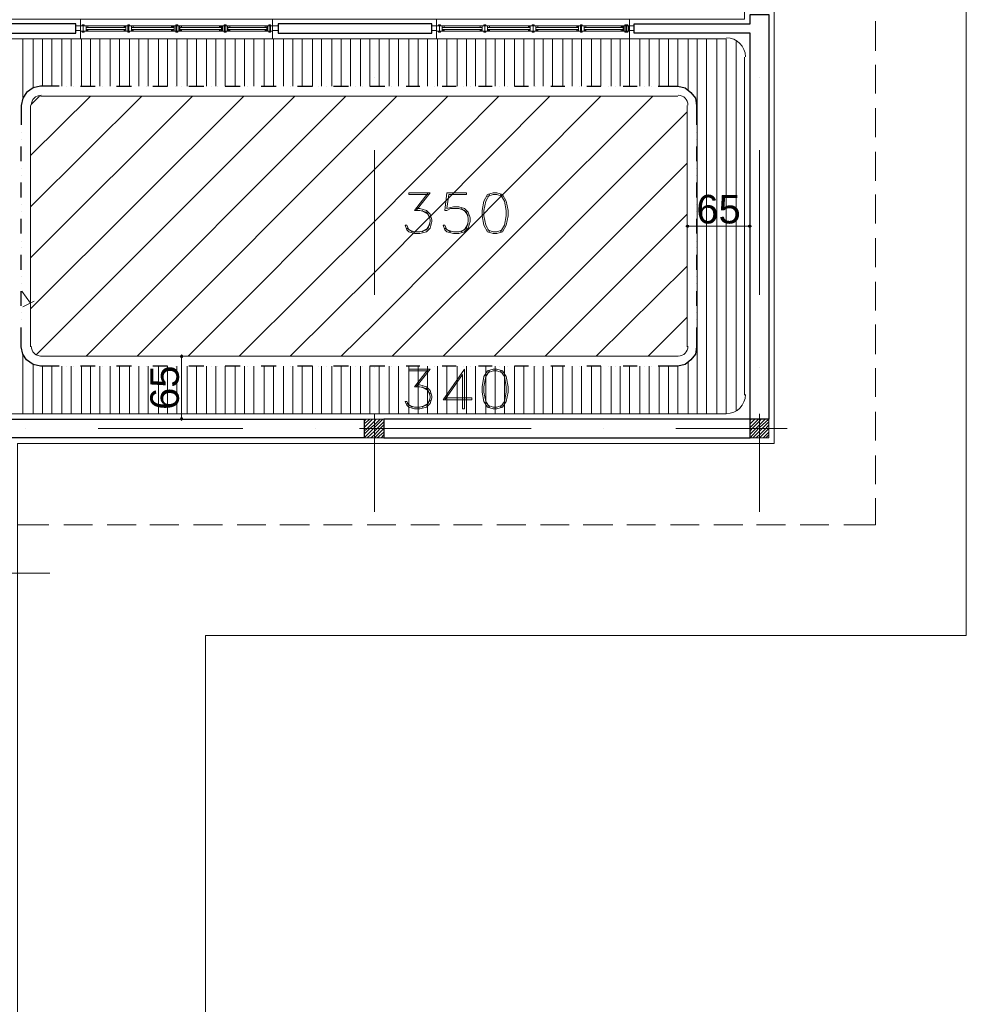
# Model space of a CAD drawing. Header units: metres. Extents: x 5.7 to 89.8, y 4 to 63.5.
# Tile 36 of 45: x 56.3 to 66.1, y 25.2 to 35.4. Entities that reach past the tile are written whole.
import ezdxf

# ---------------------------------------------------------------- set-up
doc = ezdxf.new("R2010")
doc.units = ezdxf.units.M
doc.header["$MEASUREMENT"] = 0
for name, color, linetype in [('PDF10_ax', 7, 'Continuous'), ('PDF10_column', 7, 'Continuous'), ('PDF10_dim', 7, 'Continuous'), ('PDF10_furn', 7, 'Continuous'), ('PDF10_halozen', 7, 'Continuous'), ('PDF10_hatch-plan', 7, 'Continuous'), ('PDF10_khatchin', 7, 'Continuous'), ('PDF10_Layer5', 7, 'Continuous'), ('PDF10_saghf kazeb', 7, 'Continuous'), ('PDF10_Text', 7, 'Continuous'), ('PDF10_textt', 7, 'Continuous'), ('PDF10_wall', 7, 'Continuous'), ('PDF10_WIN', 7, 'Continuous')]:
    doc.layers.add(name, color=color, linetype=linetype)
doc.styles.add('PDF Arial', font='arial.ttf')

msp = doc.modelspace()

# ---------------------------------------------------------------- linework, layer by layer
at = {"layer": 'PDF10_ax', "lineweight": 9}
for points in [[(59.938, 34.804), (59.938, 34.804)], [(63.935, 34.804), (63.935, 34.804)], [(59.938, 34.053), (59.938, 32.55)], [(63.935, 34.053), (63.935, 32.55)], [(59.938, 31.799), (59.938, 31.799)], [(63.935, 31.799), (63.935, 31.799)], [(56.317, 31.163), (56.317, 31.163)], [(57.068, 31.163), (58.571, 31.163)], [(59.322, 31.163), (59.322, 31.163)], [(60.073, 31.163), (61.566, 31.163)], [(62.317, 31.163), (62.317, 31.163)], [(63.068, 31.163), (64.224, 31.163)], [(59.938, 31.048), (59.938, 30.297)], [(63.935, 31.048), (63.935, 30.297)], [(54.525, 29.661), (56.567, 29.661)]]:
    msp.add_lwpolyline(points, dxfattribs=at)
at = {"layer": 'PDF10_column', "lineweight": 18}
for points in [[(59.938, 31.317), (59.938, 31.009)], [(63.935, 31.317), (63.935, 31.009)], [(59.832, 31.24), (59.851, 31.26)], [(59.832, 31.212), (59.89, 31.26)], [(59.832, 31.173), (59.919, 31.26)], [(59.832, 31.134), (59.861, 31.163), (59.938, 31.24), (59.957, 31.26)], [(59.832, 31.106), (59.89, 31.163), (59.938, 31.202), (59.996, 31.26)], [(59.832, 31.067), (59.929, 31.163), (59.938, 31.173), (60.025, 31.26)], [(59.861, 31.067), (59.938, 31.134), (59.967, 31.163), (60.034, 31.231)], [(59.9, 31.067), (59.938, 31.096), (59.996, 31.163), (60.034, 31.202)], [(63.839, 31.24), (63.848, 31.26)], [(63.839, 31.212), (63.887, 31.26)], [(63.839, 31.173), (63.925, 31.26)], [(63.839, 31.134), (63.858, 31.163), (63.935, 31.24), (63.954, 31.26)], [(63.839, 31.106), (63.897, 31.163), (63.935, 31.202), (63.993, 31.26)], [(63.839, 31.067), (63.925, 31.163), (63.935, 31.173), (64.031, 31.26)], [(63.868, 31.067), (63.935, 31.134), (63.964, 31.163), (64.031, 31.231)], [(63.897, 31.067), (63.935, 31.096), (64.003, 31.163), (64.031, 31.202)], [(60.083, 31.163), (59.784, 31.163)], [(59.938, 31.067), (60.034, 31.163)], [(59.967, 31.067), (60.034, 31.125)], [(60.006, 31.067), (60.034, 31.096)], [(64.089, 31.163), (63.781, 31.163)], [(63.935, 31.067), (64.031, 31.163)], [(63.974, 31.067), (64.031, 31.125)], [(64.003, 31.067), (64.031, 31.096)]]:
    msp.add_lwpolyline(points, dxfattribs=at)
for points in [[(60.034, 31.067), (59.832, 31.067), (59.832, 31.26), (60.034, 31.26)], [(64.031, 31.067), (63.839, 31.067), (63.839, 31.26), (64.031, 31.26)]]:
    msp.add_lwpolyline(points, close=True, dxfattribs=at)
at = {"layer": 'PDF10_dim', "lineweight": 20}
for points in [[(63.184, 33.263), (63.184, 33.321)], [(63.839, 33.263), (63.839, 33.321)], [(63.203, 33.263), (63.222, 33.263), (63.791, 33.263), (63.81, 33.263)], [(57.935, 31.915), (57.877, 31.915)], [(57.935, 31.279), (57.935, 31.308), (57.935, 31.876), (57.935, 31.895)], [(57.935, 31.26), (57.877, 31.26)]]:
    msp.add_lwpolyline(points, dxfattribs=at)
at = {"layer": 'PDF10_dim', "transparency": 33554559}
for points in [[(63.174, 33.273), (63.184, 33.263), (63.165, 33.263)], [(63.165, 33.263), (63.174, 33.253), (63.184, 33.263)], [(63.184, 33.282), (63.174, 33.273), (63.184, 33.263)], [(63.174, 33.253), (63.184, 33.263), (63.184, 33.244)], [(63.184, 33.263), (63.203, 33.273), (63.184, 33.282)], [(63.203, 33.263), (63.184, 33.263), (63.203, 33.273)], [(63.184, 33.263), (63.184, 33.244), (63.203, 33.253)], [(63.203, 33.253), (63.203, 33.263), (63.184, 33.263)], [(63.82, 33.273), (63.81, 33.263), (63.839, 33.263)], [(63.81, 33.263), (63.839, 33.263), (63.82, 33.253)], [(63.839, 33.263), (63.839, 33.282), (63.82, 33.273)], [(63.839, 33.263), (63.82, 33.253), (63.839, 33.244)], [(63.848, 33.273), (63.839, 33.263), (63.839, 33.282)], [(63.858, 33.263), (63.848, 33.273), (63.839, 33.263)], [(63.839, 33.244), (63.848, 33.253), (63.839, 33.263)], [(63.848, 33.253), (63.839, 33.263), (63.858, 33.263)], [(57.925, 31.924), (57.935, 31.915), (57.916, 31.915)], [(57.935, 31.915), (57.916, 31.915), (57.925, 31.895)], [(57.935, 31.934), (57.925, 31.924), (57.935, 31.915)], [(57.925, 31.895), (57.935, 31.895), (57.935, 31.915)], [(57.945, 31.924), (57.935, 31.915), (57.935, 31.934)], [(57.954, 31.915), (57.945, 31.924), (57.935, 31.915)], [(57.935, 31.895), (57.935, 31.915), (57.945, 31.895)], [(57.935, 31.915), (57.945, 31.895), (57.954, 31.915)], [(57.935, 31.26), (57.925, 31.279), (57.916, 31.26)], [(57.935, 31.279), (57.935, 31.26), (57.925, 31.279)], [(57.935, 31.26), (57.954, 31.26), (57.945, 31.279)], [(57.945, 31.279), (57.935, 31.279), (57.935, 31.26)], [(57.916, 31.26), (57.925, 31.25), (57.935, 31.26)], [(57.925, 31.25), (57.935, 31.26), (57.935, 31.24)], [(57.935, 31.24), (57.945, 31.25), (57.935, 31.26)], [(57.945, 31.25), (57.935, 31.26), (57.954, 31.26)]]:
    msp.add_solid(points, dxfattribs=at)
at = {"layer": 'PDF10_furn', "lineweight": 9}
msp.add_lwpolyline([(58.185, 29.016), (58.185, 18.017), (15.23, 18.017), (15.23, 52.814), (66.083, 52.814), (66.083, 29.016)], close=True, dxfattribs=at)
at = {"layer": 'PDF10_halozen', "lineweight": 25}
for points in [[(56.664, 34.717), (56.471, 34.717), (56.394, 34.698), (56.326, 34.65), (56.288, 34.592), (56.269, 34.515), (56.269, 34.313)], [(56.741, 34.717), (56.741, 34.717)], [(56.818, 34.717), (56.818, 34.717)], [(56.885, 34.717), (57.039, 34.717)], [(57.116, 34.717), (57.116, 34.717)], [(57.193, 34.717), (57.193, 34.717)], [(57.261, 34.717), (57.415, 34.717)], [(57.492, 34.717), (57.492, 34.717)], [(57.569, 34.717), (57.569, 34.717)], [(57.636, 34.717), (57.79, 34.717)], [(57.867, 34.717), (57.867, 34.717)], [(57.935, 34.717), (57.935, 34.717)], [(58.012, 34.717), (58.166, 34.717)], [(58.243, 34.717), (58.243, 34.717)], [(58.31, 34.717), (58.31, 34.717)], [(58.388, 34.717), (58.542, 34.717)], [(58.619, 34.717), (58.619, 34.717)], [(58.686, 34.717), (58.686, 34.717)], [(58.763, 34.717), (58.917, 34.717)], [(58.994, 34.717), (58.994, 34.717)], [(59.062, 34.717), (59.062, 34.717)], [(59.139, 34.717), (59.293, 34.717)], [(59.36, 34.717), (59.36, 34.717)], [(59.437, 34.717), (59.437, 34.717)], [(59.514, 34.717), (59.668, 34.717)], [(59.736, 34.717), (59.736, 34.717)], [(59.813, 34.717), (59.813, 34.717)], [(59.89, 34.717), (60.044, 34.717)], [(60.112, 34.717), (60.112, 34.717)], [(60.189, 34.717), (60.189, 34.717)], [(60.266, 34.717), (60.41, 34.717)], [(60.487, 34.717), (60.487, 34.717)], [(60.564, 34.717), (60.564, 34.717)], [(60.641, 34.717), (60.786, 34.717)], [(60.863, 34.717), (60.863, 34.717)], [(60.94, 34.717), (60.94, 34.717)], [(61.017, 34.717), (61.161, 34.717)], [(61.238, 34.717), (61.238, 34.717)], [(61.315, 34.717), (61.315, 34.717)], [(61.392, 34.717), (61.537, 34.717)], [(61.614, 34.717), (61.614, 34.717)], [(61.691, 34.717), (61.691, 34.717)], [(61.768, 34.717), (61.913, 34.717)], [(61.99, 34.717), (61.99, 34.717)], [(62.067, 34.717), (62.067, 34.717)], [(62.144, 34.717), (62.288, 34.717)], [(62.365, 34.717), (62.365, 34.717)], [(62.442, 34.717), (62.442, 34.717)], [(62.519, 34.717), (62.664, 34.717)], [(62.741, 34.717), (62.741, 34.717)], [(62.818, 34.717), (62.818, 34.717)], [(62.885, 34.717), (63.088, 34.717), (63.165, 34.698), (63.222, 34.65), (63.271, 34.592), (63.28, 34.515), (63.28, 34.313)], [(56.269, 34.236), (56.269, 34.236)], [(63.28, 34.236), (63.28, 34.236)], [(56.269, 34.159), (56.269, 34.159)], [(63.28, 34.159), (63.28, 34.159)], [(56.269, 33.937), (56.269, 34.091)], [(63.28, 34.091), (63.28, 33.937)], [(56.269, 33.86), (56.269, 33.86)], [(63.28, 33.86), (63.28, 33.86)], [(56.269, 33.793), (56.269, 33.793)], [(63.28, 33.793), (63.28, 33.793)], [(56.269, 33.562), (56.269, 33.716)], [(63.28, 33.716), (63.28, 33.562)], [(56.269, 33.484), (56.269, 33.484)], [(56.269, 33.417), (56.269, 33.417)], [(63.28, 33.484), (63.28, 33.484)], [(63.28, 33.417), (63.28, 33.417)], [(56.269, 33.186), (56.269, 33.34)], [(63.28, 33.34), (63.28, 33.186)], [(56.269, 33.109), (56.269, 33.109)], [(63.28, 33.109), (63.28, 33.109)], [(56.269, 33.041), (56.269, 33.041)], [(63.28, 33.041), (63.28, 33.041)], [(56.269, 32.81), (56.269, 32.964)], [(63.28, 32.964), (63.28, 32.81)], [(56.269, 32.743), (56.269, 32.743)], [(63.28, 32.743), (63.28, 32.743)], [(56.269, 32.666), (56.269, 32.666)], [(63.28, 32.666), (63.28, 32.666)], [(56.269, 32.435), (56.269, 32.589)], [(63.28, 32.589), (63.28, 32.435)], [(56.269, 32.367), (56.269, 32.367)], [(63.28, 32.367), (63.28, 32.367)], [(56.269, 32.29), (56.269, 32.29)], [(56.664, 31.809), (56.471, 31.809), (56.394, 31.828), (56.326, 31.876), (56.288, 31.934), (56.269, 32.011), (56.269, 32.213)], [(63.28, 32.213), (63.28, 32.011), (63.271, 31.934), (63.222, 31.876), (63.165, 31.828), (63.088, 31.809), (62.885, 31.809)], [(63.28, 32.29), (63.28, 32.29)], [(56.741, 31.809), (56.741, 31.809)], [(56.818, 31.809), (56.818, 31.809)], [(57.039, 31.809), (56.885, 31.809)], [(57.116, 31.809), (57.116, 31.809)], [(57.193, 31.809), (57.193, 31.809)], [(57.415, 31.809), (57.261, 31.809)], [(57.492, 31.809), (57.492, 31.809)], [(57.569, 31.809), (57.569, 31.809)], [(57.79, 31.809), (57.636, 31.809)], [(57.867, 31.809), (57.867, 31.809)], [(57.935, 31.809), (57.935, 31.809)], [(58.166, 31.809), (58.012, 31.809)], [(58.243, 31.809), (58.243, 31.809)], [(58.31, 31.809), (58.31, 31.809)], [(58.542, 31.809), (58.388, 31.809)], [(58.619, 31.809), (58.619, 31.809)], [(58.686, 31.809), (58.686, 31.809)], [(58.917, 31.809), (58.763, 31.809)], [(58.994, 31.809), (58.994, 31.809)], [(59.062, 31.809), (59.062, 31.809)], [(59.293, 31.809), (59.139, 31.809)], [(59.36, 31.809), (59.36, 31.809)], [(59.437, 31.809), (59.437, 31.809)], [(59.668, 31.809), (59.514, 31.809)], [(59.736, 31.809), (59.736, 31.809)], [(59.813, 31.809), (59.813, 31.809)], [(60.044, 31.809), (59.89, 31.809)], [(60.112, 31.809), (60.112, 31.809)], [(60.189, 31.809), (60.189, 31.809)], [(60.41, 31.809), (60.266, 31.809)], [(60.487, 31.809), (60.487, 31.809)], [(60.564, 31.809), (60.564, 31.809)], [(60.786, 31.809), (60.641, 31.809)], [(60.863, 31.809), (60.863, 31.809)], [(60.94, 31.809), (60.94, 31.809)], [(61.161, 31.809), (61.017, 31.809)], [(61.238, 31.809), (61.238, 31.809)], [(61.315, 31.809), (61.315, 31.809)], [(61.537, 31.809), (61.392, 31.809)], [(61.614, 31.809), (61.614, 31.809)], [(61.691, 31.809), (61.691, 31.809)], [(61.913, 31.809), (61.768, 31.809)], [(61.99, 31.809), (61.99, 31.809)], [(62.067, 31.809), (62.067, 31.809)], [(62.288, 31.809), (62.144, 31.809)], [(62.365, 31.809), (62.365, 31.809)], [(62.442, 31.809), (62.442, 31.809)], [(62.664, 31.809), (62.519, 31.809)], [(62.741, 31.809), (62.741, 31.809)], [(62.818, 31.809), (62.818, 31.809)]]:
    msp.add_lwpolyline(points, dxfattribs=at)
at = {"layer": 'PDF10_hatch-plan', "lineweight": 18}
for points in [[(56.288, 34.602), (56.288, 35.208)], [(56.394, 34.698), (56.394, 35.208)], [(56.49, 34.717), (56.49, 35.208)], [(56.587, 34.717), (56.587, 35.208)], [(56.692, 34.717), (56.692, 35.208)], [(56.789, 34.717), (56.789, 35.208)], [(56.895, 34.717), (56.895, 35.208)], [(56.991, 34.717), (56.991, 35.208)], [(57.087, 34.717), (57.087, 35.208)], [(57.193, 34.717), (57.193, 35.208)], [(57.29, 34.717), (57.29, 35.208)], [(57.396, 34.717), (57.396, 35.208)], [(57.492, 34.717), (57.492, 35.208)], [(57.588, 34.717), (57.588, 35.208)], [(57.694, 34.717), (57.694, 35.208)], [(57.79, 34.717), (57.79, 35.208)], [(57.887, 34.717), (57.887, 35.208)], [(57.993, 34.717), (57.993, 35.208)], [(58.089, 34.717), (58.089, 35.208)], [(58.195, 34.717), (58.195, 35.208)], [(58.291, 34.717), (58.291, 35.208)], [(58.388, 34.717), (58.388, 35.208)], [(58.493, 34.717), (58.493, 35.208)], [(58.59, 34.717), (58.59, 35.208)], [(58.686, 34.717), (58.686, 35.208)], [(58.792, 34.717), (58.792, 35.208)], [(58.888, 34.717), (58.888, 35.208)], [(58.994, 34.717), (58.994, 35.208)], [(59.091, 34.717), (59.091, 35.208)], [(59.187, 34.717), (59.187, 35.208)], [(59.293, 34.717), (59.293, 35.208)], [(59.389, 34.717), (59.389, 35.208)], [(59.495, 34.717), (59.495, 35.208)], [(59.591, 34.717), (59.591, 35.208)], [(59.688, 34.717), (59.688, 35.208)], [(59.794, 34.717), (59.794, 35.208)], [(59.89, 34.717), (59.89, 35.208)], [(59.986, 34.717), (59.986, 35.208)], [(60.092, 34.717), (60.092, 35.208)], [(60.189, 34.717), (60.189, 35.208)], [(60.295, 34.717), (60.295, 35.208)], [(60.391, 34.717), (60.391, 35.208)], [(60.487, 34.717), (60.487, 35.208)], [(60.593, 34.717), (60.593, 35.208)], [(60.689, 34.717), (60.689, 35.208)], [(60.795, 34.717), (60.795, 35.208)], [(60.892, 34.717), (60.892, 35.208)], [(60.988, 34.717), (60.988, 35.208)], [(61.094, 34.717), (61.094, 35.208)], [(61.19, 34.717), (61.19, 35.208)], [(61.287, 34.717), (61.287, 35.208)], [(61.392, 34.717), (61.392, 35.208)], [(61.489, 34.717), (61.489, 35.208)], [(61.595, 34.717), (61.595, 35.208)], [(61.691, 34.717), (61.691, 35.208)], [(61.787, 34.717), (61.787, 35.208)], [(61.893, 34.717), (61.893, 35.208)], [(61.99, 34.717), (61.99, 35.208)], [(62.086, 34.717), (62.086, 35.208)], [(62.192, 34.717), (62.192, 35.208)], [(62.288, 34.717), (62.288, 35.208)], [(62.394, 34.717), (62.394, 35.208)], [(62.49, 34.717), (62.49, 35.208)], [(62.587, 34.717), (62.587, 35.208)], [(62.693, 34.717), (62.693, 35.208)], [(62.789, 34.717), (62.789, 35.208)], [(62.895, 34.717), (62.895, 35.208)], [(62.991, 34.717), (62.991, 35.208)], [(63.088, 34.717), (63.088, 35.208)], [(63.194, 34.679), (63.194, 35.208)], [(63.29, 31.317), (63.29, 35.208)], [(63.386, 31.317), (63.386, 35.208)], [(63.492, 31.317), (63.492, 35.208)], [(63.588, 31.317), (63.588, 35.208)], [(63.694, 31.346), (63.694, 35.18)], [(56.365, 33.995), (56.991, 34.611)], [(56.365, 33.465), (57.521, 34.611)], [(56.365, 32.935), (58.05, 34.611)], [(56.365, 32.406), (58.58, 34.611)], [(56.375, 34.525), (56.461, 34.611)], [(56.423, 31.924), (59.11, 34.611)], [(56.943, 31.915), (59.64, 34.611)], [(57.473, 31.915), (59.938, 34.38), (60.169, 34.611)], [(58.002, 31.915), (59.938, 33.85), (60.699, 34.611)], [(58.532, 31.915), (59.938, 33.311), (61.229, 34.611)], [(59.062, 31.915), (59.938, 32.781), (61.758, 34.611)], [(59.591, 31.915), (59.938, 32.252), (62.288, 34.611)], [(60.121, 31.915), (62.828, 34.611)], [(60.651, 31.915), (63.184, 34.448)], [(61.181, 31.915), (63.184, 33.918)], [(61.71, 31.915), (63.184, 33.388)], [(62.24, 31.915), (63.184, 32.849)], [(62.779, 31.915), (63.184, 32.319)], [(56.288, 31.317), (56.288, 31.924)], [(56.394, 31.317), (56.394, 31.828)], [(56.49, 31.317), (56.49, 31.809)], [(56.587, 31.317), (56.587, 31.809)], [(56.692, 31.317), (56.692, 31.809)], [(56.789, 31.317), (56.789, 31.809)], [(56.895, 31.317), (56.895, 31.809)], [(56.991, 31.317), (56.991, 31.809)], [(57.087, 31.317), (57.087, 31.809)], [(57.193, 31.317), (57.193, 31.809)], [(57.29, 31.317), (57.29, 31.809)], [(57.396, 31.317), (57.396, 31.809)], [(57.492, 31.317), (57.492, 31.809)], [(57.588, 31.317), (57.588, 31.809)], [(57.694, 31.317), (57.694, 31.809)], [(57.79, 31.317), (57.79, 31.809)], [(57.887, 31.317), (57.887, 31.809)], [(57.993, 31.317), (57.993, 31.809)], [(58.089, 31.317), (58.089, 31.809)], [(58.195, 31.317), (58.195, 31.809)], [(58.291, 31.317), (58.291, 31.809)], [(58.388, 31.317), (58.388, 31.809)], [(58.493, 31.317), (58.493, 31.809)], [(58.59, 31.317), (58.59, 31.809)], [(58.686, 31.317), (58.686, 31.809)], [(58.792, 31.317), (58.792, 31.809)], [(58.888, 31.317), (58.888, 31.809)], [(58.994, 31.317), (58.994, 31.809)], [(59.091, 31.317), (59.091, 31.809)], [(59.187, 31.317), (59.187, 31.809)], [(59.293, 31.317), (59.293, 31.809)], [(59.389, 31.317), (59.389, 31.809)], [(59.495, 31.317), (59.495, 31.809)], [(59.591, 31.317), (59.591, 31.809)], [(59.688, 31.317), (59.688, 31.809)], [(59.794, 31.317), (59.794, 31.809)], [(59.89, 31.317), (59.89, 31.809)], [(59.986, 31.317), (59.986, 31.809)], [(60.092, 31.317), (60.092, 31.809)], [(60.189, 31.317), (60.189, 31.809)], [(60.295, 31.317), (60.295, 31.809)], [(60.391, 31.317), (60.391, 31.809)], [(60.487, 31.317), (60.487, 31.809)], [(60.593, 31.317), (60.593, 31.809)], [(60.689, 31.317), (60.689, 31.809)], [(60.795, 31.317), (60.795, 31.809)], [(60.892, 31.317), (60.892, 31.809)], [(60.988, 31.317), (60.988, 31.809)], [(61.094, 31.317), (61.094, 31.809)], [(61.19, 31.317), (61.19, 31.809)], [(61.287, 31.317), (61.287, 31.809)], [(61.392, 31.317), (61.392, 31.809)], [(61.489, 31.317), (61.489, 31.809)], [(61.595, 31.317), (61.595, 31.809)], [(61.691, 31.317), (61.691, 31.809)], [(61.787, 31.317), (61.787, 31.809)], [(61.893, 31.317), (61.893, 31.809)], [(61.99, 31.317), (61.99, 31.809)], [(62.086, 31.317), (62.086, 31.809)], [(62.192, 31.317), (62.192, 31.809)], [(62.288, 31.317), (62.288, 31.809)], [(62.394, 31.317), (62.394, 31.809)], [(62.49, 31.317), (62.49, 31.809)], [(62.587, 31.317), (62.587, 31.809)], [(62.693, 31.317), (62.693, 31.809)], [(62.789, 31.317), (62.789, 31.809)], [(62.895, 31.317), (62.895, 31.809)], [(62.991, 31.317), (62.991, 31.809)], [(63.088, 31.317), (63.088, 31.809)], [(63.194, 31.317), (63.194, 31.847)]]:
    msp.add_lwpolyline(points, dxfattribs=at)
at = {"layer": 'PDF10_khatchin', "lineweight": 18}
for points in [[(65.139, 35.083), (65.139, 35.391)], [(65.139, 34.64), (65.139, 34.939)], [(65.139, 34.188), (65.139, 34.486)], [(65.139, 33.735), (65.139, 34.033)], [(65.139, 33.292), (65.139, 33.59)], [(65.139, 32.839), (65.139, 33.138)], [(65.139, 32.387), (65.139, 32.685)], [(56.278, 32.589), (56.365, 32.464)], [(56.288, 32.425), (56.404, 32.483)], [(65.139, 31.934), (65.139, 32.242)], [(65.139, 31.491), (65.139, 31.789)], [(65.139, 31.038), (65.139, 31.337)], [(65.139, 30.585), (65.139, 30.884)], [(64.812, 30.162), (65.139, 30.162), (65.139, 30.441)], [(56.23, 30.162), (56.558, 30.162)], [(56.712, 30.162), (57.01, 30.162)], [(57.164, 30.162), (57.463, 30.162)], [(57.607, 30.162), (57.906, 30.162)], [(58.06, 30.162), (58.359, 30.162)], [(58.513, 30.162), (58.811, 30.162)], [(58.956, 30.162), (59.264, 30.162)], [(59.408, 30.162), (59.707, 30.162)], [(59.861, 30.162), (60.16, 30.162)], [(60.314, 30.162), (60.612, 30.162)], [(60.757, 30.162), (61.055, 30.162)], [(61.209, 30.162), (61.508, 30.162)], [(61.662, 30.162), (61.961, 30.162)], [(62.105, 30.162), (62.413, 30.162)], [(62.558, 30.162), (62.856, 30.162)], [(63.011, 30.162), (63.309, 30.162)], [(63.463, 30.162), (63.762, 30.162)], [(63.906, 30.162), (64.205, 30.162)], [(64.359, 30.162), (64.657, 30.162)]]:
    msp.add_lwpolyline(points, dxfattribs=at)
at = {"layer": 'PDF10_Layer5', "lineweight": 13}
for points in [[(55.498, 35.411), (63.781, 35.411), (63.781, 35.517), (64.089, 35.517), (64.089, 31.009), (56.23, 31.009), (56.23, 20.01), (44.836, 20.01), (44.836, 24.614), (43.738, 24.614), (43.738, 24.537), (43.43, 24.537), (43.43, 24.614), (42.939, 24.614), (42.939, 20.367), (43.835, 20.367), (43.835, 20.059), (23.484, 20.059)], [(56.885, 35.411), (56.885, 35.208)], [(58.879, 35.411), (58.879, 35.208)], [(60.583, 35.411), (60.583, 35.208)], [(62.587, 35.411), (62.587, 35.208)], [(55.97, 35.208), (63.588, 35.208)], [(63.781, 35.016), (63.781, 31.51)], [(55.97, 31.317), (63.588, 31.317)]]:
    msp.add_lwpolyline(points, dxfattribs=at)
for centre, start, end in [((63.593, 35.021), 0.0055, 90), ((63.593, 31.515), 270, 0)]:
    msp.add_arc(centre, 0.197, start, end, dxfattribs=at)
at = {"layer": 'PDF10_saghf kazeb', "lineweight": 18}
for points in [[(56.471, 34.611), (63.088, 34.611)], [(56.365, 32.011), (56.365, 34.515)], [(63.184, 34.515), (63.184, 32.011)], [(63.088, 31.915), (56.471, 31.915)]]:
    msp.add_lwpolyline(points, dxfattribs=at)
for centre, start, end in [((56.476, 34.52), 90, 180), ((63.092, 34.52), 0.0055, 90), ((56.476, 32.016), 180, 270), ((63.092, 32.016), 270, 0)]:
    msp.add_arc(centre, 0.101, start, end, dxfattribs=at)
at = {"layer": 'PDF10_textt', "lineweight": 20}
for points in [[(60.497, 33.59), (60.295, 33.59), (60.295, 33.61), (60.516, 33.61), (60.372, 33.427)], [(60.497, 33.61), (60.352, 33.427), (60.41, 33.427), (60.478, 33.407), (60.516, 33.35)], [(60.911, 33.292), (60.872, 33.224), (60.815, 33.205), (60.757, 33.205), (60.689, 33.224), (60.67, 33.273), (60.651, 33.273), (60.67, 33.224), (60.689, 33.205), (60.757, 33.186), (60.815, 33.186), (60.872, 33.205), (60.911, 33.244), (60.93, 33.311), (60.93, 33.35), (60.911, 33.407), (60.872, 33.446), (60.815, 33.465), (60.757, 33.465), (60.689, 33.446), (60.709, 33.59), (60.892, 33.59), (60.892, 33.61), (60.689, 33.61), (60.67, 33.427), (60.689, 33.427), (60.728, 33.446), (60.815, 33.446), (60.872, 33.427), (60.911, 33.369)], [(61.132, 33.59), (61.094, 33.523), (61.075, 33.427), (61.075, 33.369), (61.094, 33.273), (61.132, 33.205)], [(61.267, 33.571), (61.209, 33.59), (61.171, 33.59), (61.113, 33.571)], [(61.248, 33.205), (61.287, 33.273), (61.306, 33.369), (61.306, 33.427), (61.287, 33.523), (61.248, 33.59)], [(60.372, 33.446), (60.41, 33.446), (60.478, 33.427), (60.516, 33.388), (60.535, 33.33), (60.535, 33.311), (60.516, 33.244), (60.478, 33.205), (60.41, 33.186), (60.352, 33.186), (60.295, 33.205), (60.275, 33.224), (60.256, 33.273), (60.275, 33.273), (60.295, 33.224), (60.352, 33.205), (60.41, 33.205), (60.478, 33.224), (60.516, 33.292)], [(60.429, 33.427), (60.497, 33.388), (60.516, 33.33), (60.516, 33.311), (60.497, 33.244), (60.429, 33.205)], [(60.834, 33.446), (60.892, 33.407), (60.911, 33.35), (60.911, 33.311), (60.892, 33.244), (60.834, 33.205)], [(60.333, 33.205), (60.275, 33.244)], [(60.728, 33.205), (60.67, 33.244)], [(61.113, 33.224), (61.171, 33.205), (61.209, 33.205), (61.267, 33.224)], [(60.497, 31.76), (60.295, 31.76), (60.295, 31.78), (60.516, 31.78), (60.372, 31.597)], [(60.497, 31.78), (60.352, 31.597), (60.41, 31.597), (60.478, 31.577), (60.516, 31.52)], [(60.67, 31.462), (60.853, 31.722), (60.853, 31.366), (60.872, 31.366), (60.872, 31.78), (60.651, 31.462), (60.949, 31.462), (60.949, 31.481), (60.67, 31.481)], [(61.132, 31.76), (61.094, 31.703), (61.075, 31.597), (61.075, 31.539), (61.094, 31.443), (61.132, 31.385)], [(61.267, 31.741), (61.209, 31.76), (61.171, 31.76), (61.113, 31.741)], [(61.248, 31.385), (61.287, 31.443), (61.306, 31.539), (61.306, 31.597), (61.287, 31.703), (61.248, 31.76)], [(60.372, 31.616), (60.41, 31.616), (60.478, 31.597), (60.516, 31.558), (60.535, 31.5), (60.535, 31.481), (60.516, 31.423), (60.478, 31.385), (60.41, 31.366), (60.352, 31.366), (60.295, 31.385), (60.275, 31.404), (60.256, 31.443), (60.275, 31.443), (60.295, 31.404), (60.352, 31.385), (60.41, 31.385), (60.478, 31.404), (60.516, 31.462)], [(60.429, 31.597), (60.497, 31.558), (60.516, 31.5), (60.516, 31.481), (60.497, 31.423), (60.429, 31.385)], [(60.333, 31.385), (60.275, 31.423)], [(61.113, 31.404), (61.171, 31.385), (61.209, 31.385), (61.267, 31.404)]]:
    msp.add_lwpolyline(points, dxfattribs=at)
for points in [[(61.171, 33.61), (61.113, 33.59), (61.075, 33.523), (61.055, 33.427), (61.055, 33.369), (61.075, 33.273), (61.113, 33.205), (61.171, 33.186), (61.209, 33.186), (61.267, 33.205), (61.306, 33.273), (61.325, 33.369), (61.325, 33.427), (61.306, 33.523), (61.267, 33.59), (61.209, 33.61)], [(61.171, 31.78), (61.113, 31.76), (61.075, 31.703), (61.055, 31.597), (61.055, 31.539), (61.075, 31.443), (61.113, 31.385), (61.171, 31.366), (61.209, 31.366), (61.267, 31.385), (61.306, 31.443), (61.325, 31.539), (61.325, 31.597), (61.306, 31.703), (61.267, 31.76), (61.209, 31.78)]]:
    msp.add_lwpolyline(points, close=True, dxfattribs=at)
at = {"layer": 'PDF10_wall', "lineweight": 30}
for points in [[(55.469, 33.061), (55.7, 33.061), (55.7, 35.266), (56.837, 35.266), (56.837, 35.363), (55.469, 35.363)], [(58.937, 35.266), (60.535, 35.266), (60.535, 35.363), (58.937, 35.363)], [(63.839, 31.067), (63.839, 35.266), (62.635, 35.266), (62.635, 35.363), (63.839, 35.363), (63.839, 35.459), (64.031, 35.459), (64.031, 31.26), (60.034, 31.26), (60.034, 31.067)]]:
    msp.add_lwpolyline(points, close=True, dxfattribs=at)
msp.add_lwpolyline([(56.038, 31.067), (56.038, 31.26), (59.832, 31.26), (59.832, 31.067), (56.134, 31.067), (56.134, 24.787)], dxfattribs=at)
at = {"layer": 'PDF10_WIN', "lineweight": 18}
for points in [[(56.885, 35.295), (56.837, 35.295), (56.837, 35.343), (56.885, 35.343)], [(56.914, 35.286), (56.885, 35.286), (56.885, 35.343), (56.914, 35.343), (56.943, 35.343), (56.943, 35.286), (56.914, 35.286), (56.914, 35.343)], [(56.885, 35.343), (56.885, 35.286), (56.914, 35.286), (56.914, 35.343)], [(56.924, 35.353), (56.924, 35.343), (56.904, 35.343), (56.904, 35.353)], [(56.924, 35.286), (56.924, 35.276), (56.904, 35.276), (56.904, 35.286)], [(56.962, 35.324), (56.943, 35.324), (56.943, 35.343), (56.943, 35.286), (56.914, 35.286), (56.914, 35.343), (56.943, 35.343), (56.962, 35.343)], [(56.962, 35.343), (56.962, 35.324), (56.943, 35.324), (56.943, 35.343)], [(56.962, 35.305), (56.962, 35.286), (56.943, 35.286), (56.943, 35.305)], [(56.962, 35.286), (56.962, 35.295), (56.943, 35.295), (56.943, 35.286)], [(57.347, 35.343), (57.338, 35.343), (57.338, 35.324), (57.347, 35.324)], [(57.338, 35.324), (57.338, 35.343), (57.357, 35.343), (57.357, 35.324)], [(57.338, 35.305), (57.338, 35.286), (57.357, 35.286), (57.357, 35.305)], [(57.347, 35.286), (57.338, 35.286), (57.338, 35.295), (57.347, 35.295)], [(57.376, 35.286), (57.376, 35.343), (57.357, 35.343), (57.357, 35.286)], [(57.415, 35.343), (57.386, 35.343), (57.386, 35.286), (57.357, 35.286), (57.357, 35.343), (57.386, 35.343), (57.386, 35.286), (57.415, 35.286)], [(57.376, 35.353), (57.376, 35.343), (57.396, 35.343), (57.396, 35.353)], [(57.376, 35.286), (57.376, 35.276), (57.396, 35.276), (57.396, 35.286)], [(57.386, 35.343), (57.415, 35.343), (57.415, 35.286), (57.386, 35.286)], [(57.434, 35.343), (57.434, 35.324), (57.415, 35.324), (57.415, 35.343)], [(57.434, 35.324), (57.434, 35.343), (57.415, 35.343), (57.415, 35.324)], [(57.434, 35.305), (57.434, 35.286), (57.415, 35.286), (57.415, 35.305)], [(57.434, 35.286), (57.434, 35.295), (57.415, 35.295), (57.415, 35.286)], [(57.829, 35.324), (57.829, 35.343), (57.858, 35.343), (57.858, 35.324)], [(57.829, 35.305), (57.829, 35.286), (57.858, 35.286), (57.858, 35.305)], [(57.848, 35.343), (57.839, 35.343), (57.839, 35.324), (57.848, 35.324)], [(57.848, 35.286), (57.839, 35.286), (57.839, 35.295), (57.848, 35.295)], [(57.877, 35.286), (57.877, 35.343), (57.858, 35.343), (57.858, 35.286)], [(57.877, 35.353), (57.877, 35.343), (57.896, 35.343), (57.896, 35.353)], [(57.877, 35.286), (57.877, 35.276), (57.896, 35.276), (57.896, 35.286)], [(57.887, 35.343), (57.906, 35.343), (57.906, 35.286), (57.887, 35.286)], [(57.935, 35.343), (57.935, 35.324), (57.916, 35.324), (57.916, 35.343)], [(57.935, 35.324), (57.935, 35.343), (57.916, 35.343), (57.916, 35.324)], [(57.935, 35.305), (57.935, 35.286), (57.916, 35.286), (57.916, 35.305)], [(57.935, 35.286), (57.935, 35.295), (57.916, 35.295), (57.916, 35.286)], [(58.33, 35.324), (58.33, 35.343), (58.349, 35.343), (58.349, 35.324)], [(58.33, 35.305), (58.33, 35.286), (58.349, 35.286), (58.349, 35.305)], [(58.349, 35.343), (58.339, 35.343), (58.339, 35.324), (58.349, 35.324)], [(58.349, 35.286), (58.339, 35.286), (58.339, 35.295), (58.349, 35.295)], [(58.378, 35.286), (58.378, 35.343), (58.359, 35.343), (58.359, 35.286)], [(58.378, 35.353), (58.378, 35.343), (58.397, 35.343), (58.397, 35.353)], [(58.378, 35.286), (58.378, 35.276), (58.397, 35.276), (58.397, 35.286)], [(58.388, 35.343), (58.407, 35.343), (58.407, 35.286), (58.388, 35.286)], [(58.436, 35.343), (58.436, 35.324), (58.416, 35.324), (58.416, 35.343)], [(58.436, 35.324), (58.436, 35.343), (58.416, 35.343), (58.416, 35.324)], [(58.436, 35.305), (58.436, 35.286), (58.416, 35.286), (58.416, 35.305)], [(58.436, 35.286), (58.436, 35.295), (58.416, 35.295), (58.416, 35.286)], [(58.821, 35.343), (58.802, 35.343), (58.802, 35.324), (58.821, 35.324)], [(58.802, 35.324), (58.802, 35.343), (58.821, 35.343), (58.821, 35.324)], [(58.802, 35.305), (58.802, 35.286), (58.821, 35.286), (58.821, 35.305)], [(58.821, 35.286), (58.802, 35.286), (58.802, 35.295), (58.821, 35.295)], [(58.821, 35.343), (58.821, 35.286), (58.85, 35.286), (58.85, 35.343)], [(58.85, 35.286), (58.85, 35.343), (58.831, 35.343), (58.831, 35.286)], [(58.84, 35.353), (58.84, 35.343), (58.859, 35.343), (58.859, 35.353)], [(58.859, 35.343), (58.879, 35.343), (58.879, 35.286), (58.859, 35.286)], [(58.937, 35.295), (58.879, 35.295), (58.879, 35.343), (58.937, 35.343)], [(60.583, 35.295), (60.535, 35.295), (60.535, 35.343), (60.583, 35.343)], [(60.612, 35.286), (60.583, 35.286), (60.583, 35.343), (60.612, 35.343), (60.641, 35.343), (60.641, 35.286), (60.612, 35.286), (60.612, 35.343)], [(60.583, 35.343), (60.583, 35.286), (60.612, 35.286), (60.612, 35.343)], [(60.622, 35.353), (60.622, 35.343), (60.603, 35.343), (60.603, 35.353)], [(60.622, 35.286), (60.622, 35.276), (60.603, 35.276), (60.603, 35.286)], [(60.661, 35.324), (60.641, 35.324), (60.641, 35.343), (60.641, 35.286), (60.612, 35.286), (60.612, 35.343), (60.641, 35.343), (60.661, 35.343)], [(60.661, 35.343), (60.661, 35.324), (60.641, 35.324), (60.641, 35.343)], [(60.661, 35.305), (60.661, 35.286), (60.641, 35.286), (60.641, 35.305)], [(60.661, 35.286), (60.661, 35.295), (60.641, 35.295), (60.641, 35.286)], [(61.055, 35.343), (61.036, 35.343), (61.036, 35.324), (61.055, 35.324)], [(61.036, 35.324), (61.036, 35.343), (61.055, 35.343), (61.055, 35.324)], [(61.036, 35.305), (61.036, 35.286), (61.055, 35.286), (61.055, 35.305)], [(61.055, 35.286), (61.036, 35.286), (61.036, 35.295), (61.055, 35.295)], [(61.084, 35.286), (61.055, 35.286), (61.055, 35.343), (61.084, 35.343), (61.113, 35.343), (61.113, 35.286), (61.084, 35.286), (61.084, 35.343)], [(61.113, 35.343), (61.084, 35.343), (61.084, 35.286), (61.055, 35.286), (61.055, 35.343), (61.084, 35.343), (61.084, 35.286), (61.113, 35.286)], [(61.075, 35.353), (61.075, 35.343), (61.094, 35.343), (61.094, 35.353)], [(61.075, 35.286), (61.075, 35.276), (61.094, 35.276), (61.094, 35.286)], [(61.132, 35.343), (61.132, 35.324), (61.113, 35.324), (61.113, 35.343)], [(61.132, 35.324), (61.132, 35.343), (61.113, 35.343), (61.113, 35.324)], [(61.132, 35.305), (61.132, 35.286), (61.113, 35.286), (61.113, 35.305)], [(61.132, 35.286), (61.132, 35.295), (61.113, 35.295), (61.113, 35.286)], [(61.547, 35.343), (61.537, 35.343), (61.537, 35.324), (61.547, 35.324)], [(61.537, 35.324), (61.537, 35.343), (61.556, 35.343), (61.556, 35.324)], [(61.537, 35.305), (61.537, 35.286), (61.556, 35.286), (61.556, 35.305)], [(61.547, 35.286), (61.537, 35.286), (61.537, 35.295), (61.547, 35.295)], [(61.585, 35.286), (61.556, 35.286), (61.556, 35.343), (61.585, 35.343), (61.614, 35.343), (61.614, 35.286), (61.585, 35.286), (61.585, 35.343)], [(61.575, 35.353), (61.575, 35.343), (61.595, 35.343), (61.595, 35.353)], [(61.575, 35.286), (61.575, 35.276), (61.595, 35.276), (61.595, 35.286)], [(61.633, 35.343), (61.633, 35.324), (61.614, 35.324), (61.614, 35.343)], [(61.633, 35.324), (61.633, 35.343), (61.614, 35.343), (61.614, 35.324)], [(61.633, 35.305), (61.633, 35.286), (61.614, 35.286), (61.614, 35.305)], [(61.633, 35.286), (61.633, 35.295), (61.614, 35.295), (61.614, 35.286)], [(62.047, 35.343), (62.038, 35.343), (62.038, 35.324), (62.047, 35.324)], [(62.038, 35.324), (62.038, 35.343), (62.057, 35.343), (62.057, 35.324)], [(62.038, 35.305), (62.038, 35.286), (62.057, 35.286), (62.057, 35.305)], [(62.047, 35.286), (62.038, 35.286), (62.038, 35.295), (62.047, 35.295)], [(62.076, 35.286), (62.076, 35.343), (62.057, 35.343), (62.057, 35.286)], [(62.076, 35.353), (62.076, 35.343), (62.096, 35.343), (62.096, 35.353)], [(62.076, 35.286), (62.076, 35.276), (62.096, 35.276), (62.096, 35.286)], [(62.086, 35.343), (62.115, 35.343), (62.115, 35.286), (62.086, 35.286)], [(62.134, 35.343), (62.134, 35.324), (62.115, 35.324), (62.115, 35.343)], [(62.134, 35.324), (62.134, 35.343), (62.115, 35.343), (62.115, 35.324)], [(62.134, 35.305), (62.134, 35.286), (62.115, 35.286), (62.115, 35.305)], [(62.134, 35.286), (62.134, 35.295), (62.115, 35.295), (62.115, 35.286)], [(62.5, 35.324), (62.5, 35.343), (62.519, 35.343), (62.519, 35.324)], [(62.5, 35.305), (62.5, 35.286), (62.519, 35.286), (62.519, 35.305)], [(62.519, 35.343), (62.51, 35.343), (62.51, 35.324), (62.519, 35.324)], [(62.519, 35.286), (62.51, 35.286), (62.51, 35.295), (62.519, 35.295)], [(62.519, 35.343), (62.519, 35.286), (62.558, 35.286), (62.558, 35.343)], [(62.548, 35.286), (62.548, 35.343), (62.529, 35.343), (62.529, 35.286)], [(62.539, 35.353), (62.539, 35.343), (62.567, 35.343), (62.567, 35.353)], [(62.558, 35.343), (62.577, 35.343), (62.577, 35.286), (62.558, 35.286)], [(62.635, 35.295), (62.587, 35.295), (62.587, 35.343), (62.635, 35.343)]]:
    msp.add_lwpolyline(points, close=True, dxfattribs=at)
for points in [[(57.338, 35.343), (56.962, 35.343)], [(57.338, 35.324), (56.962, 35.324)], [(57.338, 35.305), (56.962, 35.305)], [(57.338, 35.286), (56.962, 35.286)], [(58.802, 35.343), (57.434, 35.343)], [(57.858, 35.324), (57.434, 35.324)], [(57.858, 35.305), (57.434, 35.305)], [(57.877, 35.286), (57.434, 35.286)], [(57.858, 35.286), (57.858, 35.343), (57.887, 35.343), (57.887, 35.286), (57.887, 35.343), (57.916, 35.343), (57.916, 35.286)], [(58.802, 35.286), (57.896, 35.286)], [(58.349, 35.324), (57.916, 35.324)], [(58.349, 35.305), (57.916, 35.305)], [(58.349, 35.286), (58.349, 35.343), (58.388, 35.343), (58.388, 35.286), (58.388, 35.343), (58.416, 35.343), (58.416, 35.286)], [(58.802, 35.324), (58.416, 35.324)], [(58.802, 35.305), (58.416, 35.305)], [(58.85, 35.286), (58.879, 35.286), (58.879, 35.343), (58.85, 35.343), (58.85, 35.286), (58.84, 35.286), (58.84, 35.276), (58.859, 35.276), (58.859, 35.286)], [(61.036, 35.343), (60.661, 35.343)], [(61.036, 35.324), (60.661, 35.324)], [(61.036, 35.305), (60.661, 35.305)], [(61.036, 35.286), (60.661, 35.286)], [(62.5, 35.343), (61.132, 35.343)], [(61.556, 35.324), (61.132, 35.324)], [(61.556, 35.305), (61.132, 35.305)], [(61.575, 35.286), (61.132, 35.286)], [(61.556, 35.286), (61.556, 35.343), (61.585, 35.343), (61.585, 35.286), (61.585, 35.343), (61.614, 35.343), (61.614, 35.286)], [(62.5, 35.286), (61.595, 35.286)], [(62.057, 35.324), (61.614, 35.324)], [(62.057, 35.305), (61.614, 35.305)], [(62.057, 35.286), (62.057, 35.343), (62.086, 35.343), (62.086, 35.286), (62.086, 35.343), (62.115, 35.343), (62.115, 35.286)], [(62.5, 35.324), (62.115, 35.324)], [(62.5, 35.305), (62.115, 35.305)], [(62.548, 35.286), (62.539, 35.286), (62.539, 35.276), (62.567, 35.276), (62.567, 35.286), (62.558, 35.286), (62.558, 35.343), (62.587, 35.343), (62.587, 35.286), (62.558, 35.286)]]:
    msp.add_lwpolyline(points, dxfattribs=at)

# ---------------------------------------------------------------- texts
at = {"layer": 'PDF10_Text', "insert": (63.28, 33.287), "char_height": 0.2965, "attachment_point": 7, "style": 'PDF Arial'}
msp.add_mtext('65', dxfattribs=at)
at = {"layer": 'PDF10_Text', "insert": (57.911, 31.356), "char_height": 0.2965, "attachment_point": 7, "rotation": 90, "style": 'PDF Arial'}
msp.add_mtext('65', dxfattribs=at)

doc.saveas('drawing.dxf')
